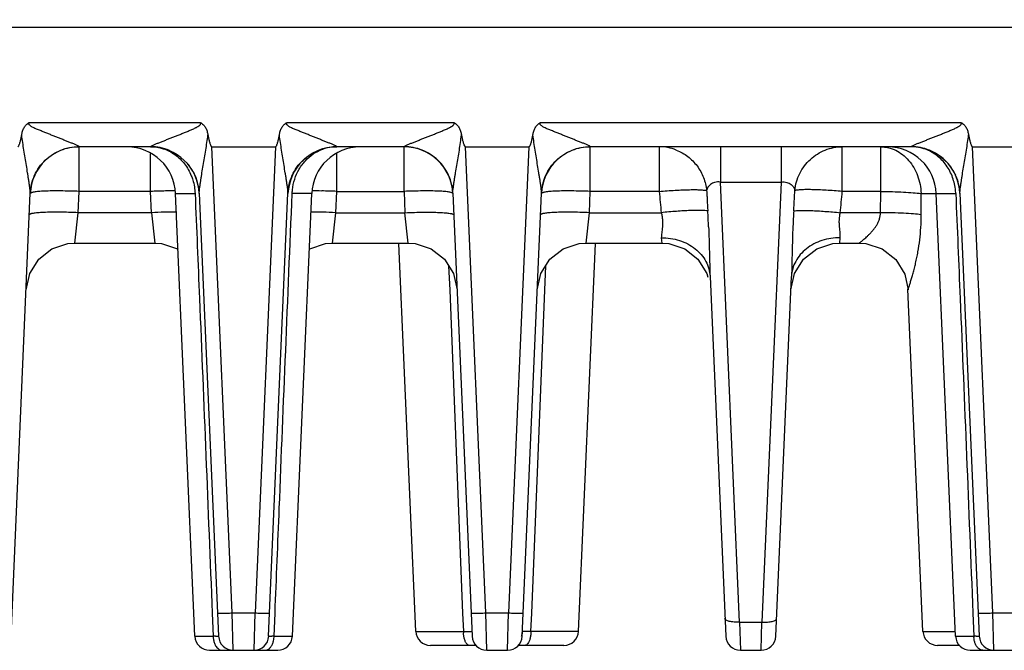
# Model space of a CAD drawing. Header units: inches. Extents: x 0 to 34, y 0 to 22.
# Tile 4 of 67: x 6.2 to 8.2, y 4.7 to 6. Entities that reach past the tile are written whole.
import ezdxf

# ---------------------------------------------------------------- set-up
doc = ezdxf.new("R2010")
doc.units = ezdxf.units.IN
doc.header["$LTSCALE"] = 1.87
doc.header["$MEASUREMENT"] = 0
doc.layers.get('0').update_dxf_attribs({"linetype": 'CONTINUOUS'})
doc.layers.add('DIMENSIONS', color=7, linetype='CONTINUOUS')
doc.styles.get("Standard").update_dxf_attribs({"font": 'txt', "width": 0.8})
doc.dimstyles.new('DIMSTYLE_1', dxfattribs={"dimtxt": 0.125, "dimasz": 0.18, "dimexe": 0.18, "dimexo": 0.0625, "dimgap": 0.09, "dimtad": 0, "dimtih": 1, "dimtoh": 1, "dimzin": 4, "dimdsep": 46, "dimtxsty": 'STANDARD', "dimblk": '_FILLED', "dimblk1": '_FILLED', "dimblk2": '_FILLED', "dimcen": 0.09, "dimadec": 0, "dimazin": 0, "dimtp": 0.01, "dimtm": 0.01, "dimtfac": 1, "dimtofl": 0, "dimtmove": 0, "dimatfit": 3, "dimldrblk": '_FILLED', "dimfxl": 1, "dimtolj": 1, "dimtzin": 4, "dimarcsym": 0})

# ---------------------------------------------------------------- blocks, each defined once
blk = doc.blocks.new('*D2')
at = {"layer": 'DIMENSIONS', "color": 2, "linetype": 'CONTINUOUS'}
blk.add_line((7.1838, 7.1817), (5.3248, 7.1817), dxfattribs=at)
at = {"layer": 'DIMENSIONS', "color": 2, "linetype": 'CONTINUOUS', "insert": (5.2623, 7.2442), "char_height": 0.125, "width": 1.125, "attachment_point": 3, "line_spacing_factor": 0.9}
blk.add_mtext('2.45{\\Ftxt.shx;\\W1.000000;\\H0.125000; }[62.2]', dxfattribs=at)
blk = doc.blocks.new('_FILLED')
at = {"color": 0, "linetype": 'BYBLOCK'}
blk.add_solid([(0, 0), (-1, 0.174), (-1, -0.174)], dxfattribs=at)
blk = doc.blocks.new('*D12')
at = {"layer": 'DIMENSIONS', "color": 2, "linetype": 'CONTINUOUS'}
blk.add_line((11.2931, 9.5325), (5.3248, 9.5325), dxfattribs=at)
at = {"layer": 'DIMENSIONS', "color": 2, "linetype": 'CONTINUOUS', "insert": (5.2623, 9.595), "char_height": 0.125, "width": 1.225, "attachment_point": 3, "line_spacing_factor": 0.9}
blk.add_mtext('4.80{\\Ftxt.shx;\\W1.000000;\\H0.125000; }[121.9]', dxfattribs=at)

msp = doc.modelspace()

# ---------------------------------------------------------------- linework, layer by layer
at = {"color": 7, "linetype": 'CONTINUOUS'}
for p, q in [((6.0123, 6.0069), (8.9755, 6.0069)), ((6.2365, 5.8114), (6.5865, 5.8114)), ((6.7642, 5.8114), (7.1058, 5.8114)), ((7.2835, 5.8114), (8.1442, 5.8114)), ((6.3384, 5.7619), (6.3384, 5.7621)), ((6.3384, 5.6706), (6.3384, 5.7619)), ((6.4847, 5.7619), (6.3384, 5.7619)), ((6.4847, 5.7621), (6.4847, 5.7619)), ((6.4847, 5.6706), (6.4847, 5.7474)), ((6.652, 4.8084), (6.6104, 5.7619)), ((6.6104, 5.7619), (6.7404, 5.7619)), ((6.7404, 5.7619), (6.6988, 4.8084)), ((6.8661, 5.7619), (6.8661, 5.7621)), ((7.0039, 5.7619), (6.8661, 5.7619)), ((6.8661, 5.6706), (6.8661, 5.7474)), ((7.0039, 5.7621), (7.0039, 5.7619)), ((7.0039, 5.6706), (7.0039, 5.7619)), ((7.1712, 4.8084), (7.1296, 5.7619)), ((7.1296, 5.7619), (7.2596, 5.7619)), ((7.2596, 5.7619), (7.218, 4.8084)), ((7.3853, 5.7619), (7.3854, 5.7621)), ((7.3853, 5.6706), (7.3853, 5.7619)), ((8.0424, 5.7619), (7.3853, 5.7619)), ((7.5264, 5.7619), (7.5264, 5.6706)), ((7.6517, 5.7619), (7.6517, 5.6898)), ((7.776, 5.7619), (7.776, 5.6898)), ((7.9013, 5.6706), (7.9013, 5.7619)), ((7.9799, 5.6706), (7.9799, 5.7619)), ((8.0423, 5.7621), (8.0424, 5.7619)), ((8.2097, 4.8084), (8.1681, 5.7619)), ((8.1681, 5.7619), (8.2981, 5.7619)), ((7.691, 4.7895), (7.6517, 5.6898)), ((7.6517, 5.6898), (7.776, 5.6898)), ((7.776, 5.6898), (7.7367, 4.7895)), ((6.199, 4.7606), (6.2385, 5.667)), ((6.3365, 5.6271), (6.3384, 5.6706)), ((6.4847, 5.6706), (6.3384, 5.6706)), ((6.4866, 5.6271), (6.4847, 5.6706)), ((6.5756, 4.7606), (6.5361, 5.6662)), ((6.5361, 5.6662), (6.576, 5.6662)), ((6.5846, 5.667), (6.6241, 4.7606)), ((6.7266, 4.7606), (6.7662, 5.667)), ((6.8147, 5.6662), (6.7748, 5.6662)), ((6.7751, 4.7606), (6.8147, 5.6662)), ((6.8642, 5.6271), (6.8661, 5.6706)), ((6.8661, 5.6706), (7.0039, 5.6706)), ((7.0039, 5.6706), (7.0058, 5.6271)), ((7.1038, 5.667), (7.1434, 4.7606)), ((7.2459, 4.7606), (7.2854, 5.667)), ((7.3834, 5.6271), (7.3853, 5.6706)), ((7.5264, 5.6706), (7.3853, 5.6706)), ((7.9799, 5.6706), (7.9013, 5.6706)), ((7.9797, 5.6271), (7.9799, 5.6706)), ((8.0627, 5.6662), (8.1337, 5.6662)), ((8.1333, 4.7606), (8.0938, 5.6662)), ((8.1422, 5.667), (8.1818, 4.7606)), ((6.3298, 5.5649), (6.3365, 5.6271)), ((6.4866, 5.6271), (6.3365, 5.6271)), ((6.4866, 5.6271), (6.4933, 5.5649)), ((6.8575, 5.5649), (6.8642, 5.6271)), ((6.8642, 5.6271), (7.0058, 5.6271)), ((7.0125, 5.5649), (7.0058, 5.6271)), ((7.3767, 5.5649), (7.3834, 5.6271)), ((7.3834, 5.6271), (7.5306, 5.6271)), ((7.9797, 5.6271), (7.8971, 5.6271)), ((7.5306, 5.5759), (7.5317, 5.5649)), ((7.896, 5.5649), (7.8971, 5.5759)), ((6.3298, 5.5649), (6.4933, 5.5649)), ((6.8575, 5.5649), (7.0125, 5.5649)), ((7.0279, 4.7706), (6.9933, 5.564)), ((7.3613, 4.7706), (7.3959, 5.564)), ((7.3767, 5.5649), (7.5316, 5.5649)), ((7.5317, 5.5649), (7.546, 5.5638)), ((7.8817, 5.5638), (7.896, 5.5649)), ((7.8961, 5.5649), (7.9362, 5.5649)), ((7.0952, 5.5184), (7.0973, 5.4687)), ((7.292, 5.4687), (7.294, 5.5184)), ((7.6305, 5.4965), (7.6626, 4.7606)), ((7.7651, 4.7606), (7.7972, 5.4965)), ((7.796, 5.4692), (7.8035, 5.5029)), ((7.0973, 5.4687), (7.1239, 4.8077)), ((7.2653, 4.8077), (7.292, 5.4687)), ((8.0664, 4.7706), (8.0358, 5.4706)), ((6.611, 4.8079), (6.6129, 4.7606)), ((6.652, 4.8084), (6.6988, 4.8084)), ((6.6541, 4.7319), (6.652, 4.8084)), ((6.6967, 4.7319), (6.6988, 4.8084)), ((6.7378, 4.7606), (6.7397, 4.8079)), ((7.1239, 4.8077), (7.1254, 4.7706)), ((7.1712, 4.8084), (7.218, 4.8084)), ((7.1733, 4.7319), (7.1712, 4.8084)), ((7.2159, 4.7319), (7.218, 4.8084)), ((7.2638, 4.7706), (7.2653, 4.8077)), ((8.1687, 4.8079), (8.1706, 4.7606)), ((8.2097, 4.8084), (8.2564, 4.8084)), ((8.2118, 4.7319), (8.2097, 4.8084)), ((7.691, 4.7895), (7.7367, 4.7895)), ((7.691, 4.7895), (7.6926, 4.7319)), ((7.7351, 4.7319), (7.7367, 4.7895)), ((6.5756, 4.7606), (6.6129, 4.7606)), ((6.7378, 4.7606), (6.7751, 4.7606)), ((7.0279, 4.7706), (7.1254, 4.7706)), ((7.3613, 4.7706), (7.2638, 4.7706)), ((8.0664, 4.7706), (8.1329, 4.7706)), ((8.1333, 4.7606), (8.1706, 4.7606)), ((7.1514, 4.7419), (7.0579, 4.7419)), ((7.3313, 4.7419), (7.237, 4.7419)), ((7.2576, 4.7459), (7.2561, 4.7441)), ((8.1422, 4.7419), (8.0964, 4.7419)), ((6.6056, 4.7319), (6.7452, 4.7319)), ((7.1733, 4.7319), (7.2159, 4.7319)), ((7.6926, 4.7319), (7.7351, 4.7319)), ((8.1633, 4.7319), (8.3029, 4.7319))]:
    msp.add_line(p, q, dxfattribs=at)
for points in [[(6.2299, 5.4692), (6.2373, 5.5029), (6.2557, 5.5321), (6.2829, 5.5532), (6.3156, 5.5639), (6.3298, 5.5649)], [(6.4933, 5.5649), (6.5075, 5.5639), (6.5402, 5.5532), (6.5411, 5.5525)], [(6.8097, 5.5525), (6.8106, 5.5532), (6.8433, 5.5639), (6.8575, 5.5649)], [(7.0125, 5.5649), (7.0267, 5.5639), (7.0594, 5.5532), (7.0866, 5.5321), (7.105, 5.5029), (7.1124, 5.4692)], [(7.2768, 5.4692), (7.2842, 5.5029), (7.3027, 5.5321), (7.3298, 5.5532), (7.3626, 5.5639), (7.3767, 5.5649)], [(7.546, 5.5638), (7.5787, 5.5531), (7.6058, 5.532), (7.6242, 5.5029), (7.6259, 5.4955)], [(7.8035, 5.5029), (7.8219, 5.532), (7.849, 5.5531), (7.8817, 5.5638)], [(7.936, 5.5649), (7.9492, 5.564), (7.9829, 5.5532)], [(7.9828, 5.5532), (8.0107, 5.5314), (8.0291, 5.5012), (8.0359, 5.4693)]]:
    msp.add_lwpolyline(points, dxfattribs=at)
for centre, radius, start, end in [((6.3384, 5.6619), 0.1, 90, 177.5), ((6.4362, 5.6619), 0.1, 2.5, 90), ((6.4846, 5.6611), 0.101, 67.274, 89.9623), ((6.4847, 5.6619), 0.1, 2.5, 90.0042), ((6.8661, 5.6619), 0.1, 89.9948, 177.5), ((6.9146, 5.6619), 0.1, 90, 177.5), ((6.8659, 5.6759), 0.0859, 96.9296, 109.9817), ((6.8661, 5.6748), 0.0871, 90.0006, 96.9368), ((7.0039, 5.6619), 0.1, 2.5, 90), ((7.3853, 5.6619), 0.1, 90, 177.5), ((7.5263, 5.6658), 0.0961, 68.5746, 89.9406), ((7.9939, 5.6619), 0.1, 2.5, 90), ((8.0424, 5.6619), 0.1, 2.5, 90.0042), ((6.4857, 5.6628), 0.0989, 24.141, 39.3196), ((7.0053, 5.663), 0.0985, 24.3607, 30.4467), ((8.0438, 5.663), 0.0985, 24.3607, 30.4467), ((6.338, 5.6626), 0.0995, 155.7688, 177.4285), ((6.4847, 5.6625), 0.0999, 12.0935, 24.0817), ((6.8657, 5.6626), 0.0996, 156.3626, 164.2272), ((7.004, 5.6625), 0.0999, 9.0081, 21.8188), ((8.0427, 5.6625), 0.0996, 8.6511, 21.8211), ((6.5322, 4.5841), 1.0875, 90.8807, 92.5041), ((6.5289, 4.8278), 0.8438, 89.5595, 90.9093), ((6.4856, 5.6626), 0.099, 2.5454, 12.11), ((6.485, 5.6625), 0.0997, 8.6513, 11.0967), ((6.8659, 5.6625), 0.0998, 167.8995, 171.2097), ((6.8217, 4.7865), 0.885, 89.1221, 90.409), ((6.8178, 4.5576), 1.1141, 87.5152, 89.0999), ((10.6051, 5.9429), 3.0907, 185.055, 185.8643), ((4.8304, 5.9421), 3.0829, 354.1351, 354.9467), ((5.3634, 5.4991), 2.2663, 2.5085, 3.3275), ((10.0588, 5.4994), 2.2608, 176.6712, 177.4693), ((6.6056, 4.7619), 0.03, 182.5004, 270.0048), ((6.6541, 4.7619), 0.03, 182.5, 269.9996), ((6.6967, 4.7619), 0.03, 269.9999, 357.5), ((6.6916, 4.7618), 0.0463, 355.7497, 358.4023), ((6.7452, 4.7619), 0.03, 269.9958, 357.4997), ((7.0579, 4.7719), 0.03, 182.5004, 270.0063), ((7.195, 4.7719), 0.0696, 181.076, 183.8085), ((7.1733, 4.7619), 0.03, 182.5, 270), ((7.2159, 4.7619), 0.03, 270.0008, 357.5), ((7.3313, 4.7719), 0.03, 269.9937, 357.4996), ((7.6926, 4.7619), 0.03, 182.5, 270), ((7.7351, 4.7619), 0.03, 270, 357.5), ((8.0964, 4.7719), 0.03, 182.5004, 270.0063), ((8.1633, 4.7619), 0.03, 182.5, 270), ((8.2166, 4.7618), 0.046, 181.5553, 184.3031), ((8.2118, 4.7619), 0.03, 182.5, 270.0001)]:
    msp.add_arc(centre, radius, start, end, dxfattribs=at)
for points, knots in [([(6.2209, 5.7863), (6.2213, 5.7888), (6.2225, 5.7938), (6.2249, 5.7998), (6.2276, 5.8042), (6.2301, 5.8072), (6.2331, 5.8097), (6.2354, 5.8109), (6.2365, 5.8114)], [0, 0, 0, 0, 0.249883, 0.499696, 0.624777, 0.749929, 0.874955, 1, 1, 1, 1]), ([(6.3384, 5.7621), (6.3384, 5.7622), (6.3382, 5.7624), (6.3375, 5.7629), (6.3363, 5.7637), (6.3343, 5.7647), (6.3318, 5.7658), (6.3289, 5.767), (6.3247, 5.7688), (6.3193, 5.771), (6.3124, 5.7737), (6.3053, 5.7765), (6.2981, 5.7793), (6.2908, 5.7822), (6.2834, 5.7852), (6.276, 5.7882), (6.2685, 5.7912), (6.2622, 5.7937), (6.2572, 5.7957), (6.2534, 5.7972), (6.2496, 5.7987), (6.2459, 5.8004), (6.2428, 5.8019), (6.2405, 5.8033), (6.2388, 5.8044), (6.2375, 5.8056), (6.2366, 5.8066), (6.236, 5.8075), (6.2357, 5.8085), (6.2357, 5.8095), (6.236, 5.8105), (6.2363, 5.8111), (6.2365, 5.8114)], [0, 0, 0, 0, 0.002974, 0.007543, 0.021292, 0.04078, 0.064867, 0.091882, 0.120415, 0.18071, 0.24419, 0.309593, 0.37623, 0.443733, 0.511893, 0.580606, 0.649769, 0.719287, 0.754152, 0.78907, 0.824027, 0.859009, 0.894014, 0.911554, 0.928998, 0.946519, 0.95555, 0.964552, 0.973268, 0.981991, 0.991011, 1, 1, 1, 1]), ([(6.4847, 5.7621), (6.4848, 5.7624), (6.4855, 5.7629), (6.4868, 5.7637), (6.4888, 5.7647), (6.4923, 5.7663), (6.4973, 5.7684), (6.5038, 5.771), (6.5106, 5.7737), (6.5177, 5.7765), (6.5249, 5.7793), (6.5322, 5.7821), (6.5396, 5.785), (6.547, 5.788), (6.5545, 5.791), (6.5608, 5.7935), (6.5657, 5.7957), (6.5695, 5.7973), (6.5732, 5.7989), (6.5762, 5.8004), (6.5787, 5.8016), (6.5805, 5.8026), (6.5822, 5.8036), (6.5837, 5.8046), (6.5847, 5.8054), (6.5858, 5.8063), (6.587, 5.8075), (6.5877, 5.8096), (6.587, 5.8109), (6.5865, 5.8114)], [0, 0, 0, 0, 0.007593, 0.021079, 0.040559, 0.0648, 0.120166, 0.180544, 0.244099, 0.309517, 0.376231, 0.443868, 0.512186, 0.581018, 0.650252, 0.719799, 0.754669, 0.789593, 0.824565, 0.859577, 0.877099, 0.894622, 0.912184, 0.929692, 0.938457, 0.947281, 0.96484, 0.98243, 1, 1, 1, 1]), ([(6.5865, 5.8114), (6.5877, 5.8109), (6.59, 5.8097), (6.593, 5.8072), (6.5955, 5.8042), (6.5982, 5.7998), (6.6006, 5.7938), (6.6017, 5.7888), (6.6022, 5.7863)], [0, 0, 0, 0, 0.125071, 0.250047, 0.375256, 0.500323, 0.750124, 1, 1, 1, 1]), ([(6.7486, 5.7863), (6.749, 5.7888), (6.7502, 5.7938), (6.7526, 5.7998), (6.7553, 5.8042), (6.7578, 5.8072), (6.7608, 5.8097), (6.763, 5.8109), (6.7642, 5.8114)], [0, 0, 0, 0, 0.249883, 0.499696, 0.624777, 0.749929, 0.874955, 1, 1, 1, 1]), ([(6.8661, 5.7621), (6.8661, 5.7622), (6.8658, 5.7624), (6.8652, 5.7629), (6.8639, 5.7637), (6.8619, 5.7647), (6.8594, 5.7658), (6.8566, 5.767), (6.8524, 5.7688), (6.8469, 5.771), (6.8401, 5.7737), (6.833, 5.7765), (6.8258, 5.7793), (6.8185, 5.7822), (6.8111, 5.7852), (6.8037, 5.7882), (6.7962, 5.7912), (6.7899, 5.7937), (6.7849, 5.7957), (6.7811, 5.7972), (6.7773, 5.7987), (6.7736, 5.8004), (6.7705, 5.8019), (6.7682, 5.8033), (6.7665, 5.8044), (6.7652, 5.8056), (6.7643, 5.8066), (6.7637, 5.8075), (6.7634, 5.8085), (6.7634, 5.8095), (6.7637, 5.8105), (6.764, 5.8111), (6.7642, 5.8114)], [0, 0, 0, 0, 0.002974, 0.007543, 0.021292, 0.04078, 0.064867, 0.091882, 0.120415, 0.18071, 0.24419, 0.309593, 0.37623, 0.443733, 0.511893, 0.580606, 0.649769, 0.719287, 0.754152, 0.78907, 0.824027, 0.859009, 0.894014, 0.911554, 0.928998, 0.946519, 0.95555, 0.964552, 0.973268, 0.981991, 0.991011, 1, 1, 1, 1]), ([(7.0039, 5.7621), (7.0041, 5.7624), (7.0047, 5.7629), (7.006, 5.7637), (7.008, 5.7647), (7.0115, 5.7663), (7.0166, 5.7684), (7.023, 5.771), (7.0298, 5.7737), (7.0369, 5.7765), (7.0441, 5.7793), (7.0514, 5.7821), (7.0588, 5.785), (7.0663, 5.788), (7.0738, 5.791), (7.08, 5.7935), (7.085, 5.7957), (7.0887, 5.7973), (7.0924, 5.7989), (7.0955, 5.8004), (7.0979, 5.8016), (7.0997, 5.8026), (7.1015, 5.8036), (7.1029, 5.8046), (7.1039, 5.8054), (7.105, 5.8063), (7.1063, 5.8075), (7.1069, 5.8096), (7.1062, 5.8109), (7.1058, 5.8114)], [0, 0, 0, 0, 0.007593, 0.021079, 0.040559, 0.0648, 0.120166, 0.180544, 0.244099, 0.309517, 0.376231, 0.443868, 0.512186, 0.581018, 0.650252, 0.719799, 0.754669, 0.789593, 0.824565, 0.859577, 0.877099, 0.894622, 0.912184, 0.929692, 0.938457, 0.947281, 0.96484, 0.98243, 1, 1, 1, 1]), ([(7.1058, 5.8114), (7.1069, 5.8109), (7.1092, 5.8097), (7.1122, 5.8072), (7.1147, 5.8042), (7.1174, 5.7998), (7.1198, 5.7938), (7.121, 5.7888), (7.1214, 5.7863)], [0, 0, 0, 0, 0.125071, 0.250047, 0.375256, 0.500323, 0.750124, 1, 1, 1, 1]), ([(7.2678, 5.7863), (7.2683, 5.7888), (7.2694, 5.7938), (7.2718, 5.7998), (7.2745, 5.8042), (7.277, 5.8072), (7.28, 5.8097), (7.2823, 5.8109), (7.2835, 5.8114)], [0, 0, 0, 0, 0.249883, 0.499696, 0.624777, 0.749929, 0.874955, 1, 1, 1, 1]), ([(7.3854, 5.7621), (7.3853, 5.7622), (7.3851, 5.7624), (7.3844, 5.7629), (7.3832, 5.7637), (7.3812, 5.7647), (7.3787, 5.7658), (7.3758, 5.767), (7.3717, 5.7688), (7.3662, 5.771), (7.3593, 5.7737), (7.3522, 5.7765), (7.345, 5.7793), (7.3377, 5.7822), (7.3303, 5.7852), (7.3229, 5.7882), (7.3154, 5.7912), (7.3091, 5.7937), (7.3041, 5.7957), (7.3003, 5.7972), (7.2965, 5.7987), (7.2928, 5.8004), (7.2898, 5.8019), (7.2874, 5.8033), (7.2857, 5.8044), (7.2844, 5.8056), (7.2835, 5.8066), (7.2829, 5.8075), (7.2826, 5.8085), (7.2826, 5.8095), (7.2829, 5.8105), (7.2833, 5.8111), (7.2835, 5.8114)], [0, 0, 0, 0, 0.002974, 0.007543, 0.021292, 0.04078, 0.064867, 0.091882, 0.120415, 0.18071, 0.24419, 0.309593, 0.37623, 0.443733, 0.511893, 0.580606, 0.649769, 0.719287, 0.754152, 0.78907, 0.824027, 0.859009, 0.894014, 0.911554, 0.928998, 0.946519, 0.95555, 0.964552, 0.973268, 0.981991, 0.991011, 1, 1, 1, 1]), ([(8.0423, 5.7621), (8.0425, 5.7624), (8.0432, 5.7629), (8.0445, 5.7637), (8.0465, 5.7647), (8.05, 5.7663), (8.055, 5.7684), (8.0615, 5.771), (8.0683, 5.7737), (8.0754, 5.7765), (8.0826, 5.7793), (8.0899, 5.7821), (8.0973, 5.785), (8.1047, 5.788), (8.1122, 5.791), (8.1184, 5.7935), (8.1234, 5.7957), (8.1272, 5.7973), (8.1309, 5.7989), (8.1339, 5.8004), (8.1364, 5.8016), (8.1381, 5.8026), (8.1399, 5.8036), (8.1413, 5.8046), (8.1424, 5.8054), (8.1434, 5.8063), (8.1447, 5.8075), (8.1454, 5.8096), (8.1447, 5.8109), (8.1442, 5.8114)], [0, 0, 0, 0, 0.007593, 0.021079, 0.040559, 0.0648, 0.120166, 0.180544, 0.244099, 0.309517, 0.376231, 0.443868, 0.512186, 0.581018, 0.650252, 0.719799, 0.754669, 0.789593, 0.824565, 0.859577, 0.877099, 0.894622, 0.912184, 0.929692, 0.938457, 0.947281, 0.96484, 0.98243, 1, 1, 1, 1]), ([(8.1442, 5.8114), (8.1454, 5.8109), (8.1477, 5.8097), (8.1507, 5.8072), (8.1532, 5.8042), (8.1559, 5.7998), (8.1583, 5.7938), (8.1594, 5.7888), (8.1599, 5.7863)], [0, 0, 0, 0, 0.125071, 0.250047, 0.375256, 0.500323, 0.750124, 1, 1, 1, 1]), ([(6.2127, 5.7619), (6.2132, 5.7619), (6.214, 5.7625), (6.2146, 5.7634), (6.2151, 5.7643), (6.2157, 5.7656), (6.2164, 5.7676), (6.2173, 5.7702), (6.2181, 5.7734), (6.2189, 5.7766), (6.2198, 5.7809), (6.2205, 5.7841), (6.2209, 5.7863)], [0, 0, 0, 0, 0.061336, 0.092617, 0.123925, 0.186494, 0.249072, 0.374217, 0.499372, 0.624529, 0.749687, 1, 1, 1, 1]), ([(6.2385, 5.667), (6.2386, 5.6678), (6.2385, 5.6696), (6.2382, 5.6725), (6.2379, 5.6757), (6.2373, 5.6803), (6.2364, 5.6862), (6.2353, 5.6935), (6.2342, 5.701), (6.2326, 5.7111), (6.2305, 5.7239), (6.2279, 5.7393), (6.2254, 5.7549), (6.223, 5.7706), (6.2216, 5.781), (6.2209, 5.7863)], [0, 0, 0, 0, 0.019415, 0.044427, 0.071671, 0.100195, 0.159717, 0.221229, 0.283952, 0.347462, 0.476057, 0.606009, 0.736805, 0.868204, 1, 1, 1, 1]), ([(6.5846, 5.667), (6.5845, 5.6678), (6.5846, 5.6696), (6.585, 5.6737), (6.5856, 5.6793), (6.5866, 5.6863), (6.5877, 5.6936), (6.5889, 5.7011), (6.5905, 5.7112), (6.5927, 5.7239), (6.5954, 5.7393), (6.5979, 5.7549), (6.6002, 5.7705), (6.6016, 5.781), (6.6022, 5.7863)], [0, 0, 0, 0, 0.019961, 0.044774, 0.100599, 0.160196, 0.221726, 0.284429, 0.347866, 0.476246, 0.606051, 0.736825, 0.868224, 1, 1, 1, 1]), ([(6.6022, 5.7863), (6.6026, 5.7841), (6.6032, 5.7809), (6.6042, 5.7766), (6.605, 5.7734), (6.6058, 5.7702), (6.6068, 5.7671), (6.6077, 5.7648), (6.6085, 5.7634), (6.6091, 5.7625), (6.6098, 5.7619), (6.6104, 5.7619)], [0, 0, 0, 0, 0.250346, 0.37552, 0.500693, 0.625864, 0.751025, 0.876116, 0.907422, 0.938713, 1, 1, 1, 1]), ([(6.7404, 5.7619), (6.7409, 5.7619), (6.7416, 5.7625), (6.7422, 5.7634), (6.7428, 5.7643), (6.7434, 5.7656), (6.7441, 5.7676), (6.745, 5.7702), (6.7458, 5.7734), (6.7466, 5.7766), (6.7475, 5.7809), (6.7482, 5.7841), (6.7486, 5.7863)], [0, 0, 0, 0, 0.061335, 0.092616, 0.123924, 0.186494, 0.249072, 0.374217, 0.499372, 0.624529, 0.749687, 1, 1, 1, 1]), ([(6.7662, 5.667), (6.7662, 5.6678), (6.7662, 5.6696), (6.7659, 5.6725), (6.7656, 5.6757), (6.765, 5.6803), (6.7641, 5.6862), (6.763, 5.6935), (6.7619, 5.701), (6.7602, 5.7111), (6.7581, 5.7239), (6.7556, 5.7393), (6.7531, 5.7549), (6.7507, 5.7706), (6.7492, 5.781), (6.7486, 5.7863)], [0, 0, 0, 0, 0.019415, 0.044427, 0.071671, 0.100195, 0.159717, 0.221229, 0.283952, 0.347462, 0.476057, 0.606009, 0.736805, 0.868204, 1, 1, 1, 1]), ([(7.1038, 5.667), (7.1038, 5.6678), (7.1038, 5.6696), (7.1042, 5.6737), (7.1049, 5.6793), (7.1058, 5.6863), (7.1069, 5.6936), (7.1081, 5.7011), (7.1097, 5.7112), (7.1119, 5.7239), (7.1146, 5.7393), (7.1172, 5.7549), (7.1195, 5.7705), (7.1208, 5.781), (7.1214, 5.7863)], [0, 0, 0, 0, 0.019961, 0.044774, 0.100599, 0.160197, 0.221727, 0.284429, 0.347866, 0.476247, 0.606051, 0.736825, 0.868224, 1, 1, 1, 1]), ([(7.1214, 5.7863), (7.1218, 5.7841), (7.1225, 5.7809), (7.1234, 5.7766), (7.1242, 5.7734), (7.125, 5.7702), (7.126, 5.7671), (7.1269, 5.7648), (7.1278, 5.7634), (7.1284, 5.7625), (7.1291, 5.7619), (7.1296, 5.7619)], [0, 0, 0, 0, 0.250346, 0.37552, 0.500693, 0.625864, 0.751025, 0.876116, 0.907422, 0.938713, 1, 1, 1, 1]), ([(7.2596, 5.7619), (7.2602, 5.7619), (7.2609, 5.7625), (7.2615, 5.7634), (7.262, 5.7643), (7.2626, 5.7656), (7.2634, 5.7676), (7.2642, 5.7702), (7.265, 5.7734), (7.2658, 5.7766), (7.2668, 5.7809), (7.2674, 5.7841), (7.2678, 5.7863)], [0, 0, 0, 0, 0.061335, 0.092616, 0.123924, 0.186494, 0.249072, 0.374217, 0.499372, 0.624529, 0.749687, 1, 1, 1, 1]), ([(7.2854, 5.667), (7.2855, 5.6678), (7.2854, 5.6696), (7.2851, 5.6725), (7.2848, 5.6757), (7.2842, 5.6803), (7.2834, 5.6862), (7.2823, 5.6935), (7.2811, 5.701), (7.2795, 5.7111), (7.2774, 5.7239), (7.2749, 5.7393), (7.2723, 5.7549), (7.2699, 5.7706), (7.2685, 5.781), (7.2678, 5.7863)], [0, 0, 0, 0, 0.019415, 0.044427, 0.071671, 0.100195, 0.159717, 0.221229, 0.283952, 0.347462, 0.476057, 0.606009, 0.736805, 0.868204, 1, 1, 1, 1]), ([(8.1422, 5.667), (8.1422, 5.6678), (8.1423, 5.6696), (8.1426, 5.6737), (8.1433, 5.6793), (8.1443, 5.6863), (8.1454, 5.6936), (8.1466, 5.7011), (8.1482, 5.7112), (8.1504, 5.7239), (8.153, 5.7393), (8.1556, 5.7549), (8.1579, 5.7705), (8.1593, 5.781), (8.1599, 5.7863)], [0, 0, 0, 0, 0.019961, 0.044774, 0.100599, 0.160197, 0.221727, 0.284429, 0.347866, 0.476247, 0.606051, 0.736825, 0.868224, 1, 1, 1, 1]), ([(8.1599, 5.7863), (8.1603, 5.7841), (8.1609, 5.7809), (8.1619, 5.7766), (8.1627, 5.7734), (8.1635, 5.7702), (8.1645, 5.7671), (8.1654, 5.7648), (8.1662, 5.7634), (8.1668, 5.7625), (8.1675, 5.7619), (8.1681, 5.7619)], [0, 0, 0, 0, 0.250346, 0.37552, 0.500693, 0.625864, 0.751025, 0.876116, 0.907422, 0.938713, 1, 1, 1, 1]), ([(6.2385, 5.667), (6.2391, 5.6796), (6.2451, 5.7048), (6.2676, 5.7363), (6.3002, 5.7573), (6.3258, 5.7621), (6.3384, 5.7621)], [0, 0, 0, 0, 0.249407, 0.499144, 0.749378, 1, 1, 1, 1]), ([(6.4847, 5.7619), (6.4935, 5.7619), (6.5069, 5.7598), (6.5233, 5.7531), (6.5388, 5.7438), (6.5554, 5.7277), (6.5647, 5.7114), (6.5682, 5.7027)], [0, 0, 0, 0, 0.244165, 0.366627, 0.489866, 0.740677, 1, 1, 1, 1]), ([(6.7662, 5.667), (6.7668, 5.6796), (6.7728, 5.7048), (6.7953, 5.7363), (6.8279, 5.7573), (6.8535, 5.7621), (6.8661, 5.7621)], [0, 0, 0, 0, 0.249407, 0.499144, 0.749378, 1, 1, 1, 1]), ([(6.78, 5.6956), (6.7822, 5.7026), (6.7883, 5.7162), (6.8012, 5.7338), (6.8174, 5.7479), (6.8301, 5.7543), (6.8366, 5.7567)], [0, 0, 0, 0, 0.259128, 0.5118, 0.758047, 1, 1, 1, 1]), ([(7.1038, 5.667), (7.1032, 5.6796), (7.0972, 5.7048), (7.0747, 5.7363), (7.0421, 5.7573), (7.0165, 5.7621), (7.0039, 5.7621)], [0, 0, 0, 0, 0.249365, 0.499026, 0.749311, 1, 1, 1, 1]), ([(7.2855, 5.667), (7.286, 5.6796), (7.292, 5.7048), (7.3145, 5.7363), (7.3472, 5.7573), (7.3727, 5.7621), (7.3854, 5.7621)], [0, 0, 0, 0, 0.249407, 0.499144, 0.749378, 1, 1, 1, 1]), ([(7.5614, 5.7552), (7.5698, 5.7519), (7.5857, 5.743), (7.6017, 5.7267), (7.6116, 5.7114), (7.6193, 5.6949), (7.6226, 5.6814), (7.6235, 5.6723)], [0, 0, 0, 0, 0.247725, 0.496777, 0.622301, 0.748323, 1, 1, 1, 1]), ([(7.8042, 5.6723), (7.8054, 5.6844), (7.8122, 5.7082), (7.8343, 5.7377), (7.8654, 5.7573), (7.8894, 5.7619), (7.9013, 5.7619)], [0, 0, 0, 0, 0.252689, 0.503676, 0.752552, 1, 1, 1, 1]), ([(7.9799, 5.7619), (7.9825, 5.7619), (7.9931, 5.7612), (8.0035, 5.7581), (8.0108, 5.7547)], [0, 0, 0, 0, 0.244108, 1, 1, 1, 1]), ([(8.0108, 5.7547), (8.0157, 5.7523), (8.0253, 5.7463), (8.0335, 5.7384), (8.0372, 5.7341)], [0, 0, 0, 0, 0.492302, 1, 1, 1, 1]), ([(8.1422, 5.667), (8.1417, 5.6796), (8.1357, 5.7048), (8.1132, 5.7363), (8.0805, 5.7573), (8.055, 5.7621), (8.0423, 5.7621)], [0, 0, 0, 0, 0.249365, 0.499026, 0.749311, 1, 1, 1, 1]), ([(8.126, 5.7025), (8.1225, 5.7112), (8.1133, 5.7275), (8.0966, 5.7437), (8.0811, 5.7531), (8.0646, 5.7598), (8.0512, 5.7619), (8.0424, 5.7619)], [0, 0, 0, 0, 0.259379, 0.510194, 0.633407, 0.755852, 1, 1, 1, 1]), ([(8.0372, 5.7341), (8.045, 5.725), (8.0543, 5.7088), (8.061, 5.6851), (8.0625, 5.6725), (8.0627, 5.6662)], [0, 0, 0, 0, 0.487431, 0.742573, 1, 1, 1, 1]), ([(6.5682, 5.7027), (6.5693, 5.6998), (6.5735, 5.6881), (6.5755, 5.6756), (6.576, 5.6662)], [0, 0, 0, 0, 0.248514, 1, 1, 1, 1]), ([(6.7748, 5.6662), (6.7749, 5.6687), (6.7756, 5.6786), (6.7777, 5.6885), (6.78, 5.6956)], [0, 0, 0, 0, 0.250931, 1, 1, 1, 1]), ([(7.6517, 5.6898), (7.6497, 5.6901), (7.6457, 5.6902), (7.6386, 5.6892), (7.6314, 5.6857), (7.6266, 5.6803), (7.6244, 5.6758), (7.6238, 5.6735), (7.6235, 5.6723)], [0, 0, 0, 0, 0.166204, 0.323289, 0.587579, 0.803758, 0.902721, 1, 1, 1, 1]), ([(7.776, 5.6898), (7.778, 5.69), (7.782, 5.6902), (7.7891, 5.6892), (7.7963, 5.6857), (7.8019, 5.6794), (7.8037, 5.6747), (7.8042, 5.6723)], [0, 0, 0, 0, 0.166419, 0.323579, 0.587997, 0.804239, 1, 1, 1, 1]), ([(8.1337, 5.6662), (8.1335, 5.6693), (8.1325, 5.6817), (8.1294, 5.6938), (8.126, 5.7025)], [0, 0, 0, 0, 0.251354, 1, 1, 1, 1]), ([(6.3384, 5.6706), (6.3319, 5.6709), (6.3192, 5.6713), (6.3007, 5.6716), (6.2837, 5.6716), (6.2707, 5.6713), (6.2615, 5.6708), (6.2557, 5.6704), (6.2507, 5.6699), (6.2465, 5.6693), (6.2435, 5.6687), (6.2416, 5.6682), (6.2405, 5.6679), (6.2397, 5.6675), (6.2389, 5.667), (6.2385, 5.6665), (6.2385, 5.6662)], [0, 0, 0, 0, 0.192761, 0.378426, 0.549363, 0.699342, 0.764728, 0.822843, 0.873151, 0.915269, 0.948864, 0.962402, 0.973781, 0.98305, 0.990319, 1, 1, 1, 1]), ([(6.576, 5.6662), (6.579, 5.5947), (6.5864, 5.4159), (6.5981, 5.1298), (6.6067, 4.9152), (6.611, 4.8079)], [0, 0, 0, 0, 0.250007, 0.625009, 1, 1, 1, 1]), ([(6.7397, 4.8079), (6.7426, 4.8795), (6.7498, 5.0583), (6.7614, 5.3444), (6.7703, 5.5589), (6.7748, 5.6662)], [0, 0, 0, 0, 0.249992, 0.624991, 1, 1, 1, 1]), ([(7.1038, 5.6662), (7.1038, 5.6665), (7.1034, 5.667), (7.1026, 5.6675), (7.1018, 5.6679), (7.1007, 5.6682), (7.0988, 5.6687), (7.0958, 5.6693), (7.0916, 5.6699), (7.0866, 5.6704), (7.0808, 5.6708), (7.0716, 5.6713), (7.0586, 5.6716), (7.0416, 5.6716), (7.0231, 5.6713), (7.0104, 5.6709), (7.0039, 5.6706)], [0, 0, 0, 0, 0.009681, 0.01695, 0.026219, 0.037598, 0.051136, 0.084731, 0.126849, 0.177157, 0.235272, 0.300658, 0.450636, 0.621573, 0.807239, 1, 1, 1, 1]), ([(7.3853, 5.6706), (7.3788, 5.6709), (7.3661, 5.6713), (7.3477, 5.6716), (7.3306, 5.6716), (7.3176, 5.6713), (7.3085, 5.6708), (7.3026, 5.6704), (7.2976, 5.6699), (7.2934, 5.6693), (7.2905, 5.6687), (7.2885, 5.6682), (7.2875, 5.6679), (7.2866, 5.6675), (7.2859, 5.667), (7.2854, 5.6665), (7.2854, 5.6662)], [0, 0, 0, 0, 0.192761, 0.378426, 0.549363, 0.699342, 0.764728, 0.822843, 0.873151, 0.915269, 0.948864, 0.962402, 0.973781, 0.98305, 0.990319, 1, 1, 1, 1]), ([(7.5264, 5.6706), (7.5374, 5.6715), (7.5534, 5.6727), (7.5742, 5.6737), (7.588, 5.6742), (7.6, 5.6743), (7.61, 5.674), (7.6169, 5.6735), (7.6211, 5.6729), (7.6228, 5.6725), (7.6235, 5.6723)], [0, 0, 0, 0, 0.338946, 0.496227, 0.639272, 0.764206, 0.867718, 0.946916, 0.976801, 1, 1, 1, 1]), ([(7.6235, 5.6723), (7.6238, 5.6688), (7.6241, 5.6636), (7.6245, 5.6566), (7.6247, 5.6515), (7.6249, 5.6463), (7.6253, 5.6394), (7.6256, 5.6341), (7.6259, 5.6306)], [0, 0, 0, 0, 0.252121, 0.376611, 0.500006, 0.6234, 0.747889, 1, 1, 1, 1]), ([(7.8018, 5.6306), (7.8021, 5.6341), (7.8024, 5.6394), (7.8028, 5.6463), (7.803, 5.6515), (7.8032, 5.6566), (7.8036, 5.6636), (7.8039, 5.6688), (7.8042, 5.6723)], [0, 0, 0, 0, 0.252111, 0.3766, 0.499994, 0.623389, 0.747879, 1, 1, 1, 1]), ([(7.9013, 5.6706), (7.8903, 5.6715), (7.8743, 5.6727), (7.8535, 5.6737), (7.8397, 5.6742), (7.8277, 5.6743), (7.8177, 5.674), (7.8108, 5.6735), (7.8066, 5.6729), (7.8049, 5.6725), (7.8042, 5.6723)], [0, 0, 0, 0, 0.338945, 0.496225, 0.63927, 0.764204, 0.867717, 0.946915, 0.976801, 1, 1, 1, 1]), ([(7.9799, 5.6706), (7.988, 5.6705), (8.0036, 5.6703), (8.0258, 5.6694), (8.0454, 5.6681), (8.0574, 5.6669), (8.0627, 5.6662)], [0, 0, 0, 0, 0.290875, 0.565032, 0.806057, 1, 1, 1, 1]), ([(8.063, 5.6228), (8.0629, 5.6264), (8.0628, 5.6327), (8.0628, 5.6418), (8.0629, 5.6499), (8.0628, 5.6581), (8.0627, 5.6635), (8.0627, 5.6662)], [0, 0, 0, 0, 0.250272, 0.437612, 0.624794, 0.812262, 1, 1, 1, 1]), ([(8.1337, 5.6662), (8.1367, 5.5947), (8.1441, 5.4159), (8.1558, 5.1298), (8.1644, 4.9152), (8.1687, 4.8079)], [0, 0, 0, 0, 0.250007, 0.625009, 1, 1, 1, 1]), ([(6.3365, 5.6271), (6.33, 5.6274), (6.3173, 5.6278), (6.2988, 5.6282), (6.2818, 5.6281), (6.2688, 5.6278), (6.2597, 5.6273), (6.2538, 5.6269), (6.2488, 5.6264), (6.2446, 5.6258), (6.2416, 5.6253), (6.2397, 5.6248), (6.2386, 5.6244), (6.2378, 5.624), (6.237, 5.6236), (6.2366, 5.6231), (6.2366, 5.6228)], [0, 0, 0, 0, 0.192797, 0.378497, 0.549466, 0.699472, 0.764871, 0.822997, 0.873317, 0.915444, 0.949038, 0.96257, 0.973937, 0.983188, 0.990428, 1, 1, 1, 1]), ([(6.5383, 5.6281), (6.53, 5.6282), (6.5127, 5.6281), (6.4955, 5.6275), (6.4866, 5.6271)], [0, 0, 0, 0, 0.480957, 1, 1, 1, 1]), ([(6.8642, 5.6271), (6.8553, 5.6275), (6.838, 5.6281), (6.8208, 5.6282), (6.8125, 5.6281)], [0, 0, 0, 0, 0.519043, 1, 1, 1, 1]), ([(7.0058, 5.6271), (7.0123, 5.6274), (7.025, 5.6278), (7.0435, 5.6282), (7.0605, 5.6281), (7.0735, 5.6278), (7.0827, 5.6273), (7.0885, 5.6269), (7.0935, 5.6264), (7.0977, 5.6258), (7.1007, 5.6253), (7.1026, 5.6248), (7.1037, 5.6244), (7.1045, 5.624), (7.1053, 5.6236), (7.1057, 5.6231), (7.1057, 5.6228)], [0, 0, 0, 0, 0.192799, 0.378502, 0.549469, 0.699473, 0.764871, 0.822997, 0.873316, 0.915443, 0.949037, 0.962569, 0.973937, 0.983188, 0.990428, 1, 1, 1, 1]), ([(7.3834, 5.6271), (7.3769, 5.6274), (7.3642, 5.6278), (7.3458, 5.6282), (7.3287, 5.6281), (7.3158, 5.6278), (7.3066, 5.6273), (7.3007, 5.6269), (7.2957, 5.6264), (7.2915, 5.6258), (7.2886, 5.6253), (7.2867, 5.6248), (7.2856, 5.6244), (7.2847, 5.624), (7.284, 5.6236), (7.2835, 5.6231), (7.2835, 5.6228)], [0, 0, 0, 0, 0.192797, 0.378497, 0.549466, 0.699472, 0.764871, 0.822997, 0.873317, 0.915444, 0.949038, 0.96257, 0.973937, 0.983188, 0.990428, 1, 1, 1, 1]), ([(7.6259, 5.6306), (7.624, 5.631), (7.6194, 5.6315), (7.6114, 5.6318), (7.6013, 5.6318), (7.5895, 5.6315), (7.5761, 5.6308), (7.5563, 5.6295), (7.541, 5.6282), (7.5306, 5.6271)], [0, 0, 0, 0, 0.060679, 0.145039, 0.251127, 0.376243, 0.517379, 0.671081, 1, 1, 1, 1]), ([(7.5306, 5.6271), (7.5312, 5.6246), (7.5322, 5.6197), (7.5333, 5.6122), (7.5336, 5.605), (7.533, 5.5982), (7.5322, 5.5918), (7.5313, 5.5845), (7.5309, 5.5792), (7.5306, 5.5759)], [0, 0, 0, 0, 0.149056, 0.295184, 0.435468, 0.568611, 0.693559, 0.808143, 1, 1, 1, 1]), ([(7.8018, 5.6306), (7.8037, 5.631), (7.8083, 5.6315), (7.8163, 5.6318), (7.8264, 5.6318), (7.8382, 5.6315), (7.8516, 5.6308), (7.8714, 5.6295), (7.8867, 5.6282), (7.8971, 5.6271)], [0, 0, 0, 0, 0.060649, 0.144981, 0.251051, 0.376162, 0.517306, 0.671027, 1, 1, 1, 1]), ([(7.8971, 5.5759), (7.8971, 5.5792), (7.897, 5.5845), (7.8965, 5.5918), (7.8957, 5.5982), (7.8953, 5.6038), (7.8951, 5.6085), (7.8953, 5.6134), (7.8959, 5.6196), (7.8967, 5.6246), (7.8971, 5.6271)], [0, 0, 0, 0, 0.191754, 0.306225, 0.431132, 0.564515, 0.63391, 0.704961, 0.850979, 1, 1, 1, 1]), ([(7.936, 5.5649), (7.9359, 5.5648), (7.9363, 5.5651), (7.9364, 5.5652), (7.9371, 5.5657), (7.9378, 5.5663), (7.9388, 5.5671), (7.9404, 5.5684), (7.9428, 5.5703), (7.9459, 5.5729), (7.9493, 5.5759), (7.953, 5.5794), (7.9569, 5.5831), (7.9607, 5.5872), (7.9646, 5.5917), (7.9684, 5.5965), (7.9719, 5.6017), (7.975, 5.6074), (7.9773, 5.6136), (7.9789, 5.6203), (7.9795, 5.6248), (7.9797, 5.6271)], [0, 0, 0, 0, 0.001862, 0.007552, 0.016815, 0.029391, 0.045022, 0.063448, 0.107704, 0.16036, 0.219695, 0.284065, 0.352505, 0.424545, 0.499775, 0.577744, 0.657921, 0.740231, 0.825084, 0.912011, 1, 1, 1, 1]), ([(8.063, 5.6228), (8.0577, 5.6235), (8.0457, 5.6247), (8.026, 5.626), (8.0036, 5.6268), (7.9878, 5.6271), (7.9797, 5.6271)], [0, 0, 0, 0, 0.192518, 0.433295, 0.708091, 1, 1, 1, 1]), ([(8.0359, 5.4693), (8.0359, 5.4693), (8.0359, 5.4694), (8.036, 5.4696), (8.0361, 5.4699), (8.0363, 5.4704), (8.0365, 5.4711), (8.0369, 5.4722), (8.0374, 5.4739), (8.0382, 5.4764), (8.0391, 5.4792), (8.0401, 5.4825), (8.0417, 5.4875), (8.0438, 5.4945), (8.0464, 5.5036), (8.049, 5.5136), (8.0516, 5.5242), (8.054, 5.5354), (8.0571, 5.5511), (8.0603, 5.5716), (8.0624, 5.5969), (8.0629, 5.6141), (8.063, 5.6228)], [0, 0, 0, 0, 0.000491, 0.001937, 0.004339, 0.007694, 0.012002, 0.017246, 0.030386, 0.046783, 0.066106, 0.088024, 0.112232, 0.166629, 0.227618, 0.293683, 0.363845, 0.43726, 0.513178, 0.670825, 0.834005, 1, 1, 1, 1]), ([(7.6275, 5.5983), (7.6279, 5.5896), (7.6285, 5.5723), (7.6292, 5.5466), (7.6297, 5.5214), (7.6301, 5.5047), (7.6305, 5.4965)], [0, 0, 0, 0, 0.256152, 0.509098, 0.757325, 1, 1, 1, 1]), ([(7.8002, 5.5992), (7.7998, 5.5904), (7.7992, 5.573), (7.7985, 5.5471), (7.798, 5.5216), (7.7976, 5.5048), (7.7972, 5.4965)], [0, 0, 0, 0, 0.256171, 0.50911, 0.757483, 1, 1, 1, 1]), ([(7.5306, 5.5759), (7.5369, 5.576), (7.5496, 5.5751), (7.568, 5.5709), (7.585, 5.5637), (7.6001, 5.5539), (7.6127, 5.5419), (7.6223, 5.5279), (7.6285, 5.5126), (7.6302, 5.5018), (7.6305, 5.4965)], [0, 0, 0, 0, 0.135454, 0.269704, 0.400796, 0.527924, 0.650843, 0.769919, 0.886025, 1, 1, 1, 1]), ([(7.8971, 5.5759), (7.8908, 5.576), (7.8781, 5.5751), (7.8597, 5.5709), (7.8426, 5.5637), (7.8275, 5.5539), (7.815, 5.5419), (7.8054, 5.5279), (7.7992, 5.5126), (7.7974, 5.5018), (7.7972, 5.4965)], [0, 0, 0, 0, 0.135454, 0.269705, 0.400798, 0.527928, 0.650848, 0.769924, 0.886027, 1, 1, 1, 1]), ([(6.622, 4.8084), (6.622, 4.8083), (6.6223, 4.8082), (6.6227, 4.8081), (6.6234, 4.808), (6.6244, 4.808), (6.6257, 4.8079), (6.6272, 4.8079), (6.6289, 4.8078), (6.6317, 4.8078), (6.6356, 4.8079), (6.6407, 4.808), (6.6463, 4.8081), (6.6501, 4.8083), (6.652, 4.8084)], [0, 0, 0, 0, 0.006428, 0.021401, 0.045484, 0.07863, 0.120645, 0.171073, 0.229389, 0.295062, 0.446076, 0.618479, 0.805883, 1, 1, 1, 1]), ([(6.6988, 4.8084), (6.7007, 4.8083), (6.7045, 4.8081), (6.7101, 4.808), (6.7152, 4.8079), (6.7191, 4.8078), (6.7218, 4.8078), (6.7236, 4.8079), (6.7251, 4.8079), (6.7263, 4.808), (6.7273, 4.808), (6.7281, 4.8081), (6.7285, 4.8082), (6.7287, 4.8083), (6.7287, 4.8084)], [0, 0, 0, 0, 0.194117, 0.381521, 0.553924, 0.704937, 0.770611, 0.828927, 0.879355, 0.921369, 0.954515, 0.978599, 0.993572, 1, 1, 1, 1]), ([(7.1413, 4.8084), (7.1413, 4.8083), (7.1415, 4.8082), (7.1419, 4.8081), (7.1427, 4.808), (7.1437, 4.808), (7.1449, 4.8079), (7.1464, 4.8079), (7.1482, 4.8078), (7.1509, 4.8078), (7.1548, 4.8079), (7.1599, 4.808), (7.1655, 4.8081), (7.1693, 4.8083), (7.1712, 4.8084)], [0, 0, 0, 0, 0.006428, 0.021401, 0.045484, 0.07863, 0.120645, 0.171073, 0.229389, 0.295062, 0.446076, 0.618479, 0.805883, 1, 1, 1, 1]), ([(7.218, 4.8084), (7.2199, 4.8083), (7.2237, 4.8081), (7.2293, 4.808), (7.2344, 4.8079), (7.2383, 4.8078), (7.2411, 4.8078), (7.2428, 4.8079), (7.2443, 4.8079), (7.2456, 4.808), (7.2466, 4.808), (7.2473, 4.8081), (7.2477, 4.8082), (7.248, 4.8083), (7.248, 4.8084)], [0, 0, 0, 0, 0.194117, 0.381521, 0.553924, 0.704937, 0.770611, 0.828927, 0.879355, 0.92137, 0.954515, 0.978599, 0.993572, 1, 1, 1, 1]), ([(8.1797, 4.8084), (8.1797, 4.8083), (8.18, 4.8082), (8.1804, 4.8081), (8.1811, 4.808), (8.1821, 4.808), (8.1834, 4.8079), (8.1849, 4.8079), (8.1866, 4.8078), (8.1894, 4.8078), (8.1933, 4.8079), (8.1984, 4.808), (8.2039, 4.8081), (8.2078, 4.8083), (8.2097, 4.8084)], [0, 0, 0, 0, 0.006428, 0.021401, 0.045484, 0.07863, 0.120645, 0.171073, 0.229389, 0.295062, 0.446076, 0.618479, 0.805883, 1, 1, 1, 1]), ([(7.691, 4.7895), (7.6891, 4.7894), (7.6853, 4.7894), (7.6797, 4.7896), (7.6746, 4.7901), (7.6701, 4.7909), (7.6664, 4.792), (7.6639, 4.7931), (7.6624, 4.7941), (7.6617, 4.7949), (7.6612, 4.7957), (7.661, 4.7963), (7.661, 4.7966)], [0, 0, 0, 0, 0.179866, 0.353799, 0.514814, 0.65777, 0.778496, 0.874474, 0.913099, 0.94604, 0.974391, 1, 1, 1, 1]), ([(7.7367, 4.7895), (7.7386, 4.7894), (7.7424, 4.7894), (7.748, 4.7896), (7.7531, 4.7901), (7.7575, 4.7909), (7.7613, 4.792), (7.7638, 4.7931), (7.7653, 4.7941), (7.766, 4.7949), (7.7665, 4.7957), (7.7667, 4.7963), (7.7667, 4.7966)], [0, 0, 0, 0, 0.179857, 0.353779, 0.514786, 0.657734, 0.778453, 0.874427, 0.913056, 0.946005, 0.974371, 1, 1, 1, 1]), ([(6.6241, 4.7606), (6.6241, 4.7605), (6.624, 4.7605), (6.6239, 4.7605), (6.6237, 4.7605), (6.6234, 4.7604), (6.6229, 4.7604), (6.6222, 4.7604), (6.6211, 4.7604), (6.6195, 4.7604), (6.6175, 4.7604), (6.6153, 4.7605), (6.6138, 4.7605), (6.6129, 4.7606)], [0, 0, 0, 0, 0.005021, 0.017675, 0.038463, 0.067402, 0.104451, 0.149544, 0.263268, 0.407162, 0.579671, 0.778311, 1, 1, 1, 1]), ([(6.6129, 4.7606), (6.613, 4.7581), (6.6135, 4.7532), (6.6148, 4.7485), (6.6157, 4.7462)], [0, 0, 0, 0, 0.509565, 1, 1, 1, 1]), ([(6.7378, 4.7606), (6.737, 4.7605), (6.7354, 4.7605), (6.7332, 4.7604), (6.7313, 4.7604), (6.7297, 4.7604), (6.7286, 4.7604), (6.7278, 4.7604), (6.7274, 4.7604), (6.7271, 4.7605), (6.7268, 4.7605), (6.7267, 4.7605), (6.7266, 4.7605), (6.7266, 4.7606)], [0, 0, 0, 0, 0.221661, 0.42028, 0.592775, 0.736664, 0.850392, 0.89549, 0.932547, 0.961496, 0.982296, 0.994965, 1, 1, 1, 1]), ([(7.1254, 4.7706), (7.1275, 4.7705), (7.1314, 4.7704), (7.1359, 4.7703), (7.1389, 4.7703), (7.1405, 4.7703), (7.1417, 4.7704), (7.1424, 4.7704), (7.1426, 4.7704)], [0, 0, 0, 0, 0.368633, 0.670103, 0.789236, 0.884811, 0.955425, 1, 1, 1, 1]), ([(7.1268, 4.7581), (7.1266, 4.7589), (7.126, 4.7619), (7.1257, 4.7649), (7.1255, 4.7672)], [0, 0, 0, 0, 0.242152, 1, 1, 1, 1]), ([(7.1426, 4.7704), (7.1427, 4.7705), (7.1428, 4.7704), (7.1429, 4.7702), (7.1429, 4.7699), (7.143, 4.7697), (7.143, 4.7696)], [0, 0, 0, 0, 0.145132, 0.33823, 0.622304, 1, 1, 1, 1]), ([(7.2446, 4.7609), (7.2449, 4.7617), (7.2459, 4.7647), (7.2465, 4.768), (7.2466, 4.7704)], [0, 0, 0, 0, 0.251518, 1, 1, 1, 1]), ([(7.2466, 4.7704), (7.2466, 4.7705), (7.2464, 4.7704), (7.2463, 4.7702), (7.2463, 4.7699), (7.2463, 4.7697), (7.2463, 4.7696)], [0, 0, 0, 0, 0.145079, 0.339435, 0.625504, 1, 1, 1, 1]), ([(7.2638, 4.7706), (7.2617, 4.7705), (7.2579, 4.7704), (7.2533, 4.7703), (7.2504, 4.7703), (7.2487, 4.7703), (7.2475, 4.7704), (7.2469, 4.7704), (7.2466, 4.7704)], [0, 0, 0, 0, 0.368632, 0.670093, 0.789226, 0.884803, 0.955419, 1, 1, 1, 1]), ([(7.2638, 4.7706), (7.2638, 4.7681), (7.2635, 4.7633), (7.2626, 4.7586), (7.2621, 4.7564)], [0, 0, 0, 0, 0.513619, 1, 1, 1, 1]), ([(8.1818, 4.7606), (8.1818, 4.7605), (8.1817, 4.7605), (8.1816, 4.7605), (8.1814, 4.7605), (8.1811, 4.7604), (8.1806, 4.7604), (8.1799, 4.7604), (8.1788, 4.7604), (8.1772, 4.7604), (8.1752, 4.7604), (8.173, 4.7605), (8.1715, 4.7605), (8.1706, 4.7606)], [0, 0, 0, 0, 0.005021, 0.017675, 0.038463, 0.067402, 0.104451, 0.149543, 0.263268, 0.407162, 0.579671, 0.778311, 1, 1, 1, 1]), ([(6.6157, 4.7462), (6.616, 4.7452), (6.6177, 4.7415), (6.62, 4.738), (6.6222, 4.7359)], [0, 0, 0, 0, 0.270916, 1, 1, 1, 1]), ([(6.7191, 4.7319), (6.7207, 4.7319), (6.7241, 4.7326), (6.7286, 4.7356), (6.7324, 4.7403), (6.7343, 4.744), (6.7351, 4.7461)], [0, 0, 0, 0, 0.212487, 0.445023, 0.706871, 1, 1, 1, 1]), ([(6.7351, 4.7461), (6.7354, 4.7471), (6.7368, 4.751), (6.7375, 4.7552), (6.7377, 4.7584)], [0, 0, 0, 0, 0.241782, 1, 1, 1, 1]), ([(7.1378, 4.7419), (7.1373, 4.7419), (7.1361, 4.7421), (7.1344, 4.743), (7.1328, 4.7444), (7.1306, 4.7471), (7.1284, 4.7517), (7.1273, 4.7559), (7.1268, 4.7581)], [0, 0, 0, 0, 0.081883, 0.171159, 0.272355, 0.38809, 0.665625, 1, 1, 1, 1]), ([(7.2561, 4.7441), (7.2554, 4.7434), (7.254, 4.7423), (7.2522, 4.7419), (7.2514, 4.7419)], [0, 0, 0, 0, 0.537819, 1, 1, 1, 1]), ([(7.2621, 4.7564), (7.2616, 4.7544), (7.2604, 4.7507), (7.2586, 4.7473), (7.2576, 4.7459)], [0, 0, 0, 0, 0.545253, 1, 1, 1, 1]), ([(8.1736, 4.7456), (8.1728, 4.7476), (8.1715, 4.7518), (8.1709, 4.7561), (8.1707, 4.7583)], [0, 0, 0, 0, 0.489289, 1, 1, 1, 1]), ([(8.1894, 4.7319), (8.1878, 4.7319), (8.1845, 4.7326), (8.1801, 4.7355), (8.1763, 4.7399), (8.1744, 4.7436), (8.1736, 4.7456)], [0, 0, 0, 0, 0.213388, 0.446225, 0.70757, 1, 1, 1, 1]), ([(6.6222, 4.7359), (6.6236, 4.7347), (6.6265, 4.7327), (6.63, 4.7319), (6.6317, 4.7319)], [0, 0, 0, 0, 0.523875, 1, 1, 1, 1])]:
    msp.add_open_spline(points, degree=3, knots=knots, dxfattribs=at)

# ---------------------------------------------------------------- dimensions: what is measured, and where the dimension line sits
at = {"layer": 'DIMENSIONS', "color": 2, "linetype": 'CONTINUOUS'}
for feature_location, offset, origin, picture, middle in [((11.2931, 9.5325), (-5.9683, 0), (11.3556, 4.7319), '*D12', (4.3998, 9.5325)), ((7.1838, 7.1817), (-1.859, 0), (7.2463, 4.7319), '*D2', (4.4498, 7.1817))]:
    dim = msp.add_ordinate_dim(feature_location=feature_location, offset=offset, dtype=0, origin=origin, dimstyle='DIMSTYLE_1', dxfattribs=at)
    dim.commit()
    dim.dimension.update_dxf_attribs({"geometry": picture, "text_midpoint": middle})

doc.saveas('drawing.dxf')
